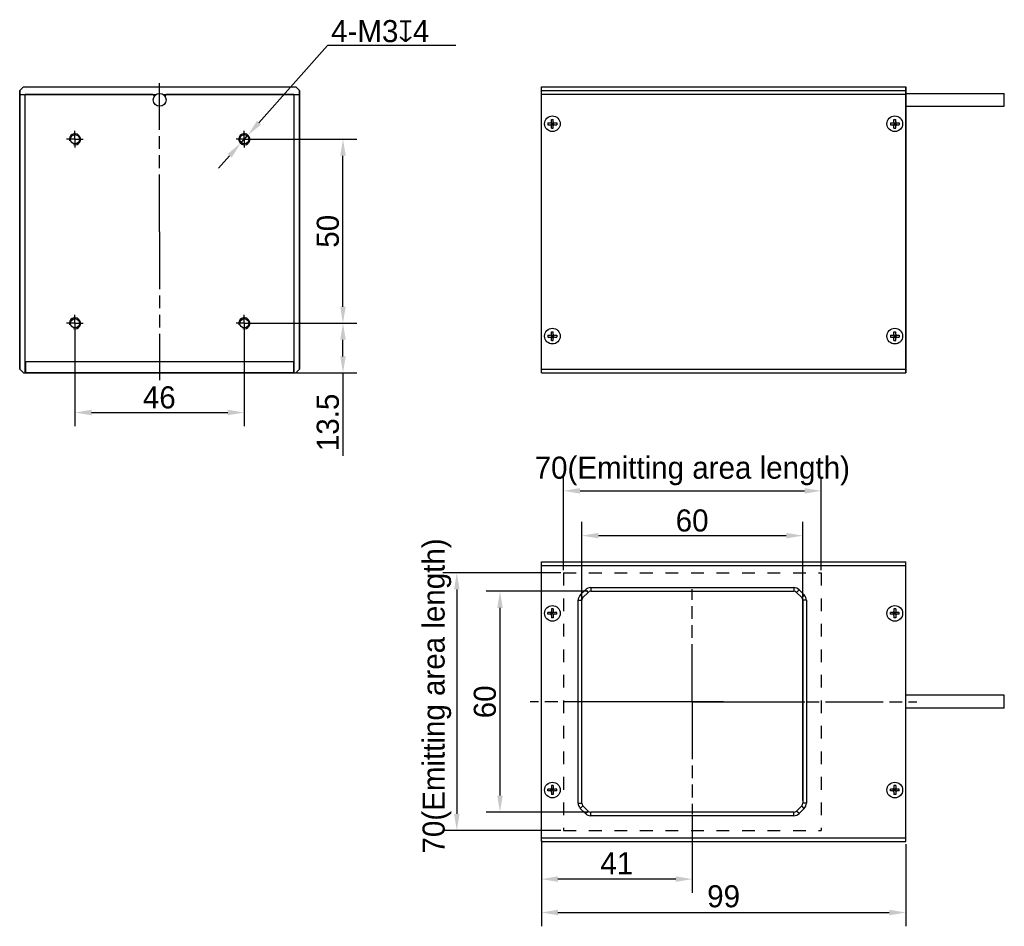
# Model space of a CAD drawing. Header units: millimetres. Extents: x 79 to 400, y 92 to 257.
# Tile 1 of 2: x 79 to 258, y 93 to 257. Entities that reach past the tile are written whole.
import ezdxf

# ---------------------------------------------------------------- set-up
doc = ezdxf.new("R2010")
doc.units = ezdxf.units.MM
doc.header["$LTSCALE"] = 23.1
doc.header["$PDMODE"] = 3
doc.header["$PDSIZE"] = 8
for name, pattern in [('CENTER', [0.6, 0.375, -0.075, 0.075, -0.075]), ('DASHED', [0.2, 0.1, -0.1]), ('PHANTOM', [0.8, 0.45, -0.05, 0.1, -0.05, 0.1, -0.05])]:
    doc.linetypes.add(name, pattern=pattern)
doc.layers.get('0').update_dxf_attribs({"linetype": 'CONTINUOUS'})
doc.layers.get('Defpoints').update_dxf_attribs({"linetype": 'CONTINUOUS'})
for name, color, linetype in [('00_COMPONENTS', 7, 'CONTINUOUS'), ('07_ALL_HOLES', 7, 'CONTINUOUS'), ('09_ALL_ROUNDS', 7, 'CONTINUOUS'), ('10_ALL_CHAMFER', 7, 'CONTINUOUS'), ('20_ALL_FEATURES', 7, 'CONTINUOUS'), ('51__DRAFT_DIMS', 7, 'CONTINUOUS'), ('DEFAULT_1', 7, 'CENTER')]:
    doc.layers.add(name, color=color, linetype=linetype)
doc.styles.get("Standard").update_dxf_attribs({"font": 'simfang.ttf'})
doc.dimstyles.new('DIMSTYLE_1', dxfattribs={"dimtxt": 3, "dimasz": 3, "dimexe": 2.5, "dimexo": 0.5, "dimgap": 0.75, "dimtad": 1, "dimlfac": 1.5, "dimdsep": 46, "dimtxsty": 'STANDARD', "dimblk": '_FILLED', "dimblk1": '_FILLED', "dimblk2": '_FILLED', "dimcen": 0.09, "dimclrt": 3, "dimazin": 2, "dimtp": 0.3, "dimtm": 0.3, "dimtfac": 1, "dimtofl": 0, "dimtmove": 0, "dimatfit": 3, "dimldrblk": '_FILLED', "dimfxl": 1, "dimtolj": 1, "dimarcsym": 0})
doc.dimstyles.new('DIMSTYLE_2', dxfattribs={"dimtxt": 3, "dimasz": 3, "dimexe": 2.5, "dimexo": 0.5, "dimgap": 0.75, "dimtad": 1, "dimlfac": 1.5, "dimdsep": 46, "dimtxsty": 'STANDARD', "dimblk": '_FILLED', "dimblk1": '_FILLED', "dimblk2": '_FILLED', "dimcen": 0.09, "dimclrt": 3, "dimazin": 2, "dimtp": 0.2, "dimtm": 0.2, "dimtfac": 1, "dimtofl": 0, "dimtmove": 0, "dimatfit": 3, "dimldrblk": '_FILLED', "dimfxl": 1, "dimtolj": 1, "dimarcsym": 0})
doc.dimstyles.new('DIMSTYLE_3', dxfattribs={"dimtxt": 3, "dimasz": 3, "dimexe": 2.5, "dimexo": 0.5, "dimtad": 1, "dimlfac": 1.5, "dimdsep": 46, "dimtxsty": 'STANDARD', "dimblk": '_FILLED', "dimblk1": '_FILLED', "dimblk2": '_FILLED', "dimcen": 0.09, "dimclrt": 3, "dimazin": 2, "dimtp": 0.1, "dimtm": 0.1, "dimtfac": 1, "dimtmove": 0, "dimatfit": 2, "dimldrblk": '_FILLED', "dimfxl": 1, "dimtolj": 1, "dimarcsym": 0})

# ---------------------------------------------------------------- blocks, each defined once
blk = doc.blocks.new('_FILLED')
at = {"color": 0, "linetype": 'ByBlock'}
blk.add_solid([(0, 0), (-1, 0.167), (-1, -0.167)], dxfattribs=at)
blk = doc.blocks.new('*D1')
at = {"layer": '51__DRAFT_DIMS', "color": 0, "lineweight": -2}
for p, q in [((120.64, 235.34), (140.51, 235.34)), ((138.01, 205.01), (138.01, 232.34)), ((120.64, 202.01), (140.51, 202.01))]:
    blk.add_line(p, q, dxfattribs=at)
at = {"layer": 'Defpoints', "color": 0}
for p in [(120.14, 235.34), (138.01, 235.34), (120.14, 202.01)]:
    blk.add_point(p, dxfattribs=at)
at = {"layer": '51__DRAFT_DIMS', "color": 0, "linetype": 'ByBlock', "lineweight": -2, "xscale": 3, "yscale": 3, "zscale": 3}
for p, rotation in [((138.01, 235.34), 90), ((138.01, 202.01), 270)]:
    blk.add_blockref('_FILLED', p, dxfattribs=dict(at, rotation=rotation))
at = {"layer": '51__DRAFT_DIMS', "color": 3, "insert": (133.26, 218.67), "char_height": 3, "attachment_point": 2, "rotation": 90, "line_spacing_factor": 0.9}
blk.add_mtext('\\A1;\\A1;{\\fFZLanTingHei-R-GBK|b0|i0|c134|p2;\\H1.333333x;\\C0;50}', dxfattribs=at)
blk = doc.blocks.new('*D2')
at = {"layer": '51__DRAFT_DIMS', "color": 0, "lineweight": -2}
for p, q in [((89.48, 201.51), (89.48, 183.34)), ((120.14, 201.51), (120.14, 183.34)), ((92.48, 185.84), (117.14, 185.84))]:
    blk.add_line(p, q, dxfattribs=at)
at = {"layer": 'Defpoints', "color": 0}
for p in [(89.48, 202.01), (120.14, 202.01), (120.14, 185.84)]:
    blk.add_point(p, dxfattribs=at)
at = {"layer": '51__DRAFT_DIMS', "color": 0, "linetype": 'ByBlock', "lineweight": -2, "xscale": 3, "yscale": 3, "zscale": 3, "rotation": 180}
blk.add_blockref('_FILLED', (89.48, 185.84), dxfattribs=at)
at = {"layer": '51__DRAFT_DIMS', "color": 0, "linetype": 'ByBlock', "lineweight": -2, "xscale": 3, "yscale": 3, "zscale": 3}
blk.add_blockref('_FILLED', (120.14, 185.84), dxfattribs=at)
at = {"layer": '51__DRAFT_DIMS', "color": 3, "insert": (104.75, 190.59), "char_height": 3, "attachment_point": 2, "line_spacing_factor": 0.9}
blk.add_mtext('\\A1;\\A1;{\\fFZLanTingHei-R-GBK|b0|i0|c134|p2;\\H1.333333x;\\C0;46}', dxfattribs=at)
blk = doc.blocks.new('*D3')
at = {"layer": '51__DRAFT_DIMS', "color": 0, "lineweight": -2}
for p, q in [((120.64, 202.01), (140.51, 202.01)), ((138.01, 196.01), (138.01, 199.01)), ((129.61, 193.01), (140.51, 193.01)), ((138.01, 193.01), (138.01, 177.98))]:
    blk.add_line(p, q, dxfattribs=at)
at = {"layer": 'Defpoints', "color": 0}
for p in [(120.14, 202.01), (138.01, 202.01), (129.11, 193.01)]:
    blk.add_point(p, dxfattribs=at)
at = {"layer": '51__DRAFT_DIMS', "color": 0, "linetype": 'ByBlock', "lineweight": -2, "xscale": 3, "yscale": 3, "zscale": 3}
for p, rotation in [((138.01, 202.01), 90.00000005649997), ((138.01, 193.01), 270.0000000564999)]:
    blk.add_blockref('_FILLED', p, dxfattribs=dict(at, rotation=rotation))
at = {"layer": '51__DRAFT_DIMS', "color": 3, "insert": (133.26, 189.26), "char_height": 3, "attachment_point": 3, "rotation": 90, "line_spacing_factor": 0.9}
blk.add_mtext('\\A1;\\A1;{\\fFZLanTingHei-R-GBK|b0|i0|c134|p2;\\H1.333333x;\\C0;13.5}', dxfattribs=at)
blk = doc.blocks.new('*D4')
at = {"layer": '51__DRAFT_DIMS', "color": 0, "lineweight": -2}
for p, q in [((122.8, 238.33), (135.23, 252.3)), ((158.45, 252.3), (135.23, 252.3)), ((119.48, 234.6), (120.81, 236.09)), ((117.48, 232.35), (115.49, 230.11))]:
    blk.add_line(p, q, dxfattribs=at)
at = {"layer": 'Defpoints', "color": 0}
for p in [(120.81, 236.09), (119.48, 234.6)]:
    blk.add_point(p, dxfattribs=at)
at = {"layer": '51__DRAFT_DIMS', "color": 0, "linetype": 'ByBlock', "lineweight": -2, "xscale": 3, "yscale": 3, "zscale": 3}
for p, rotation in [((120.81, 236.09), 228.3460458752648), ((119.48, 234.6), 48.34604587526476)]:
    blk.add_blockref('_FILLED', p, dxfattribs=dict(at, rotation=rotation))
at = {"layer": '51__DRAFT_DIMS', "color": 3, "insert": (135.86, 256.93), "char_height": 3, "attachment_point": 1, "line_spacing_factor": 0.9}
blk.add_mtext('\\A1;{\\fFZLanTingHei-R-GBK|b0|i0|c134|p2;\\H1.333333x;\\C0;4-M\\A1;3\\fgdt|b0|i0|c0|p0;x\\fFZLanTingHei-R-GBK|b0|i0|c134|p2;4}', dxfattribs=at)
blk = doc.blocks.new('*D11')
at = {"layer": '51__DRAFT_DIMS', "color": 0, "lineweight": -2}
for p, q in [((181.26, 115.57), (181.26, 166.04)), ((221.26, 115.57), (221.26, 166.04)), ((184.26, 163.54), (218.26, 163.54))]:
    blk.add_line(p, q, dxfattribs=at)
at = {"layer": 'Defpoints', "color": 0}
for p in [(221.26, 163.54), (181.26, 115.07), (221.26, 115.07)]:
    blk.add_point(p, dxfattribs=at)
at = {"layer": '51__DRAFT_DIMS', "color": 0, "linetype": 'ByBlock', "lineweight": -2, "xscale": 3, "yscale": 3, "zscale": 3, "rotation": 180}
blk.add_blockref('_FILLED', (181.26, 163.54), dxfattribs=at)
at = {"layer": '51__DRAFT_DIMS', "color": 0, "linetype": 'ByBlock', "lineweight": -2, "xscale": 3, "yscale": 3, "zscale": 3}
blk.add_blockref('_FILLED', (221.26, 163.54), dxfattribs=at)
at = {"layer": '51__DRAFT_DIMS', "color": 3, "insert": (201.23, 168.29), "char_height": 3, "attachment_point": 2, "line_spacing_factor": 0.9}
blk.add_mtext('\\A1;\\A1;{\\fFZLanTingHei-R-GBK|b0|i0|c134|p2;\\H1.333333x;\\C0;60}', dxfattribs=at)
blk = doc.blocks.new('*D12')
at = {"layer": '51__DRAFT_DIMS', "color": 0, "lineweight": -2}
for p, q in [((182.37, 153.46), (163.94, 153.46)), ((166.44, 150.46), (166.44, 116.46)), ((182.37, 113.46), (163.94, 113.46))]:
    blk.add_line(p, q, dxfattribs=at)
at = {"layer": 'Defpoints', "color": 0}
for p in [(182.87, 153.46), (166.44, 113.46), (182.87, 113.46)]:
    blk.add_point(p, dxfattribs=at)
at = {"layer": '51__DRAFT_DIMS', "color": 0, "linetype": 'ByBlock', "lineweight": -2, "xscale": 3, "yscale": 3, "zscale": 3}
for p, rotation in [((166.44, 153.46), 90), ((166.44, 113.46), 270)]:
    blk.add_blockref('_FILLED', p, dxfattribs=dict(at, rotation=rotation))
at = {"layer": '51__DRAFT_DIMS', "color": 3, "insert": (161.69, 133.43), "char_height": 3, "attachment_point": 2, "rotation": 90, "line_spacing_factor": 0.9}
blk.add_mtext('\\A1;\\A1;{\\fFZLanTingHei-R-GBK|b0|i0|c134|p2;\\H1.333333x;\\C0;60}', dxfattribs=at)
blk = doc.blocks.new('CENTERLINE_BL6', base_point=(89.48, 196.26))
at = {"layer": 'DEFAULT_1', "color": 1, "linetype": 'PHANTOM'}
for q in [(87.98, 196.26), (89.48, 197.76), (90.98, 196.26), (89.48, 194.76)]:
    blk.add_line((89.48, 196.26), q, dxfattribs=at)
blk = doc.blocks.new('CENTERLINE_BL7', base_point=(120.14, 196.26))
at = {"layer": 'DEFAULT_1', "color": 1, "linetype": 'PHANTOM'}
for q in [(118.64, 196.26), (120.14, 197.76), (121.64, 196.26), (120.14, 194.76)]:
    blk.add_line((120.14, 196.26), q, dxfattribs=at)
blk = doc.blocks.new('CENTERLINE_BL8', base_point=(89.48, 162.93))
at = {"layer": 'DEFAULT_1', "color": 1, "linetype": 'PHANTOM'}
for q in [(89.48, 164.43), (87.98, 162.93), (90.98, 162.93), (89.48, 161.43)]:
    blk.add_line((89.48, 162.93), q, dxfattribs=at)
blk = doc.blocks.new('CENTERLINE_BL9', base_point=(120.14, 162.93))
at = {"layer": 'DEFAULT_1', "color": 1, "linetype": 'PHANTOM'}
for q in [(120.14, 164.43), (118.64, 162.93), (121.64, 162.93), (120.14, 161.43)]:
    blk.add_line((120.14, 162.93), q, dxfattribs=at)
blk = doc.blocks.new('CENTERLINEL_BL10', base_point=(104.81, 179.5))
at = {"layer": 'DEFAULT_1', "color": 1, "linetype": 'PHANTOM'}
for q in [(104.81, 206.4), (104.81, 152.6)]:
    blk.add_line((104.81, 179.5), q, dxfattribs=at)
blk = doc.blocks.new('CENTERLINEL_BL11', base_point=(201.26, 106.57))
at = {"layer": 'DEFAULT_1', "color": 1, "linetype": 'PHANTOM'}
for q in [(201.26, 126.96), (201.26, 86.18)]:
    blk.add_line((201.26, 106.57), q, dxfattribs=at)
blk = doc.blocks.new('CENTERLINEL_BL12', base_point=(201.26, 106.57))
at = {"layer": 'DEFAULT_1', "color": 1, "linetype": 'PHANTOM'}
for q in [(180.87, 106.57), (221.65, 106.57)]:
    blk.add_line((201.26, 106.57), q, dxfattribs=at)
blk = doc.blocks.new('CENTERLINEL_BL13', base_point=(206.93, 106.57))
at = {"layer": 'DEFAULT_1', "color": 1, "linetype": 'PHANTOM'}
for q in [(171.93, 106.57), (241.93, 106.57)]:
    blk.add_line((206.93, 106.57), q, dxfattribs=at)
blk = doc.blocks.new('*D34')
at = {"layer": '51__DRAFT_DIMS', "color": 0, "lineweight": -2}
for p, q in [((177.93, 157.29), (177.93, 174.15)), ((224.59, 157.29), (224.59, 174.15)), ((180.93, 171.65), (221.59, 171.65))]:
    blk.add_line(p, q, dxfattribs=at)
at = {"layer": 'Defpoints', "color": 0}
for p in [(224.59, 171.65), (177.93, 156.79), (224.59, 156.79)]:
    blk.add_point(p, dxfattribs=at)
at = {"layer": '51__DRAFT_DIMS', "color": 0, "linetype": 'ByBlock', "lineweight": -2, "xscale": 3, "yscale": 3, "zscale": 3, "rotation": 180}
blk.add_blockref('_FILLED', (177.93, 171.65), dxfattribs=at)
at = {"layer": '51__DRAFT_DIMS', "color": 0, "linetype": 'ByBlock', "lineweight": -2, "xscale": 3, "yscale": 3, "zscale": 3}
blk.add_blockref('_FILLED', (224.59, 171.65), dxfattribs=at)
at = {"layer": '51__DRAFT_DIMS', "color": 3, "insert": (201.26, 175.25), "char_height": 3, "attachment_point": 5}
blk.add_mtext('\\A1;\\A1;{\\fFZLanTingHei-R-GBK|b0|i0|c134|p2;\\H1.333333x;\\C0;70(\\f方正兰亭黑_GBK|b0|i0|c134|p0;\\C256;Emitting area length\\fFZLanTingHei-R-GBK|b0|i0|c134|p2;\\C0;)}', dxfattribs=at)
blk = doc.blocks.new('*D33')
at = {"layer": '51__DRAFT_DIMS', "color": 0, "lineweight": -2}
for p, q in [((177.43, 156.79), (156.12, 156.79)), ((158.62, 153.79), (158.62, 113.13)), ((177.43, 110.13), (156.12, 110.13))]:
    blk.add_line(p, q, dxfattribs=at)
at = {"layer": 'Defpoints', "color": 0}
for p in [(177.93, 156.79), (158.62, 110.13), (177.93, 110.13)]:
    blk.add_point(p, dxfattribs=at)
at = {"layer": '51__DRAFT_DIMS', "color": 0, "linetype": 'ByBlock', "lineweight": -2, "xscale": 3, "yscale": 3, "zscale": 3}
for p, rotation in [((158.62, 156.79), 90), ((158.62, 110.13), 270)]:
    blk.add_blockref('_FILLED', p, dxfattribs=dict(at, rotation=rotation))
at = {"layer": '51__DRAFT_DIMS', "color": 3, "insert": (155.02, 134.5), "char_height": 3, "attachment_point": 5, "rotation": 90}
blk.add_mtext('\\A1;\\A1;{\\fFZLanTingHei-R-GBK|b0|i0|c134|p2;\\H1.333333x;\\C0;70(\\f方正兰亭黑_GBK|b0|i0|c134|p0;\\C256;Emitting area length\\fFZLanTingHei-R-GBK|b0|i0|c134|p2;\\C0;)}', dxfattribs=at)
blk = doc.blocks.new('*D35')
at = {"layer": '51__DRAFT_DIMS', "color": 0, "lineweight": -2}
for p, q in [((201.26, 112.96), (201.26, 98.82)), ((173.93, 108.29), (173.93, 98.82)), ((198.26, 101.32), (176.93, 101.32))]:
    blk.add_line(p, q, dxfattribs=at)
at = {"layer": 'Defpoints', "color": 0}
for p in [(201.26, 113.46), (173.93, 108.79), (173.93, 101.32)]:
    blk.add_point(p, dxfattribs=at)
at = {"layer": '51__DRAFT_DIMS', "color": 0, "linetype": 'ByBlock', "lineweight": -2, "xscale": 3, "yscale": 3, "zscale": 3, "rotation": 180}
blk.add_blockref('_FILLED', (173.93, 101.32), dxfattribs=at)
at = {"layer": '51__DRAFT_DIMS', "color": 0, "linetype": 'ByBlock', "lineweight": -2, "xscale": 3, "yscale": 3, "zscale": 3}
blk.add_blockref('_FILLED', (201.26, 101.32), dxfattribs=at)
at = {"layer": '51__DRAFT_DIMS', "color": 3, "insert": (187.59, 104.2), "char_height": 3, "attachment_point": 5}
blk.add_mtext('\\A1;\\A1;{\\fFZLanTingHei-R-GBK|b0|i0|c134|p2;\\H1.333333x;\\C0;41}', dxfattribs=at)
blk = doc.blocks.new('*D36')
at = {"layer": '51__DRAFT_DIMS', "color": 0, "lineweight": -2}
for p, q in [((173.93, 107.79), (173.93, 92.77)), ((239.93, 107.63), (239.93, 92.77)), ((176.93, 95.27), (236.93, 95.27))]:
    blk.add_line(p, q, dxfattribs=at)
at = {"layer": 'Defpoints', "color": 0}
for p in [(173.93, 108.29), (239.93, 108.13), (239.93, 95.27)]:
    blk.add_point(p, dxfattribs=at)
at = {"layer": '51__DRAFT_DIMS', "color": 0, "linetype": 'ByBlock', "lineweight": -2, "xscale": 3, "yscale": 3, "zscale": 3, "rotation": 180}
blk.add_blockref('_FILLED', (173.93, 95.27), dxfattribs=at)
at = {"layer": '51__DRAFT_DIMS', "color": 0, "linetype": 'ByBlock', "lineweight": -2, "xscale": 3, "yscale": 3, "zscale": 3}
blk.add_blockref('_FILLED', (239.93, 95.27), dxfattribs=at)
at = {"layer": '51__DRAFT_DIMS', "color": 3, "insert": (206.93, 98.19), "char_height": 3, "attachment_point": 5}
blk.add_mtext('\\A1;\\A1;{\\fFZLanTingHei-R-GBK|b0|i0|c134|p2;\\H1.333333x;\\C0;99}', dxfattribs=at)

msp = doc.modelspace()

# ---------------------------------------------------------------- linework, layer by layer
at = {"color": 0, "linetype": 'DASHED'}
for p, q in [((177.9263, 156.792456), (177.9263, 110.125789)), ((177.9263, 156.792456), (224.592967, 156.792456)), ((224.592967, 156.792456), (224.592967, 110.125789)), ((177.9263, 110.125789), (224.592967, 110.125789))]:
    msp.add_line(p, q, dxfattribs=at)
at = {"color": 0}
for centre in [(89.476075, 235.343175), (120.142742, 235.343175), (89.476075, 202.009842), (120.142742, 202.009842)]:
    msp.add_arc(centre, 1, 255, 195, dxfattribs=at)
at = {"layer": '00_COMPONENTS', "color": 0}
for p, q in [((80.142742, 244.809842), (79.476075, 244.143175)), ((80.142742, 244.809842), (129.476075, 244.809842)), ((130.142742, 244.143175), (129.476075, 244.809842)), ((173.9263, 193.009842), (173.9263, 244.809842)), ((173.9263, 244.809842), (239.9263, 244.809842)), ((239.9263, 193.009842), (239.9263, 244.809842)), ((79.476075, 193.676509), (79.476075, 244.143175)), ((103.476075, 243.476509), (104.208484, 243.476509)), ((103.642742, 243.431657), (103.642742, 243.476509)), ((103.809409, 243.143175), (103.809409, 243.077434)), ((105.410334, 243.476509), (106.142742, 243.476509)), ((105.809409, 243.143175), (105.809409, 243.077434)), ((105.976075, 243.431657), (105.976075, 243.476509)), ((130.142742, 244.143175), (130.142742, 193.676509)), ((173.9263, 244.143175), (239.9263, 244.143175)), ((239.9263, 243.643175), (257.752651, 243.643175)), ((257.752651, 241.309842), (257.752651, 243.643175)), ((239.9263, 241.309842), (257.752651, 241.309842)), ((175.759633, 238.509842), (175.759633, 238.943175)), ((175.759633, 238.943175), (176.092967, 238.943175)), ((176.092967, 238.509842), (176.092967, 238.943175)), ((237.759633, 238.943175), (238.092967, 238.943175)), ((237.759633, 238.509842), (237.759633, 238.943175)), ((238.092967, 238.509842), (238.092967, 238.943175)), ((175.1263, 238.309842), (175.1263, 237.976508)), ((175.1263, 238.309842), (175.559633, 238.309842)), ((175.1263, 237.976508), (175.559633, 237.976508)), ((175.701055, 237.91793), (176.151545, 238.36842)), ((176.151545, 237.91793), (175.701055, 238.36842)), ((175.759633, 238.309842), (175.759633, 237.976508)), ((175.759633, 238.309842), (176.092967, 238.309842)), ((175.759633, 238.143175), (176.092967, 238.143175)), ((175.759633, 237.976508), (176.092967, 237.976508)), ((175.759633, 237.343175), (175.759633, 237.776508)), ((175.759633, 237.343175), (176.092967, 237.343175)), ((175.9263, 237.976508), (175.9263, 238.309842)), ((176.092967, 238.309842), (176.092967, 237.976508)), ((176.092967, 237.343175), (176.092967, 237.776508)), ((176.292967, 238.309842), (176.7263, 238.309842)), ((176.292967, 237.976508), (176.7263, 237.976508)), ((176.7263, 238.309842), (176.7263, 237.976508)), ((237.1263, 238.309842), (237.559633, 238.309842)), ((237.1263, 238.309842), (237.1263, 237.976508)), ((237.1263, 237.976508), (237.559633, 237.976508)), ((237.701055, 237.91793), (238.151545, 238.36842)), ((237.701055, 238.36842), (238.151545, 237.91793)), ((237.759633, 238.309842), (238.092967, 238.309842)), ((237.759633, 238.309842), (237.759633, 237.976508)), ((237.759633, 238.143175), (238.092967, 238.143175)), ((237.759633, 237.976508), (238.092967, 237.976508)), ((237.759633, 237.343175), (237.759633, 237.776508)), ((237.759633, 237.343175), (238.092967, 237.343175)), ((237.9263, 237.976508), (237.9263, 238.309842)), ((238.092967, 238.309842), (238.092967, 237.976508)), ((238.092967, 237.343175), (238.092967, 237.776508)), ((238.292967, 238.309842), (238.7263, 238.309842)), ((238.292967, 237.976508), (238.7263, 237.976508)), ((238.7263, 238.309842), (238.7263, 237.976508)), ((175.1263, 199.843175), (175.1263, 199.509842)), ((175.1263, 199.843175), (175.559633, 199.843175)), ((176.151545, 199.451263), (175.701055, 199.901754)), ((175.701055, 199.451263), (176.151545, 199.901754)), ((175.759633, 200.043175), (175.759633, 200.476509)), ((175.759633, 200.476509), (176.092967, 200.476509)), ((175.759633, 199.843175), (175.759633, 199.509842)), ((175.759633, 199.843175), (176.092967, 199.843175)), ((175.759633, 199.676509), (176.092967, 199.676509)), ((175.9263, 199.509842), (175.9263, 199.843175)), ((176.092967, 200.043175), (176.092967, 200.476509)), ((176.092967, 199.843175), (176.092967, 199.509842)), ((176.292967, 199.843175), (176.7263, 199.843175)), ((176.7263, 199.843175), (176.7263, 199.509842)), ((237.1263, 199.843175), (237.559633, 199.843175)), ((237.1263, 199.843175), (237.1263, 199.509842)), ((237.701055, 199.901754), (238.151545, 199.451263)), ((237.701055, 199.451263), (238.151545, 199.901754)), ((237.759633, 200.476509), (238.092967, 200.476509)), ((237.759633, 200.043175), (237.759633, 200.476509)), ((237.759633, 199.843175), (238.092967, 199.843175)), ((237.759633, 199.843175), (237.759633, 199.509842)), ((237.759633, 199.676509), (238.092967, 199.676509)), ((237.9263, 199.509842), (237.9263, 199.843175)), ((238.092967, 200.043175), (238.092967, 200.476509)), ((238.092967, 199.843175), (238.092967, 199.509842)), ((238.292967, 199.843175), (238.7263, 199.843175)), ((238.7263, 199.843175), (238.7263, 199.509842)), ((175.1263, 199.509842), (175.559633, 199.509842)), ((175.759633, 199.509842), (176.092967, 199.509842)), ((175.759633, 198.876509), (175.759633, 199.309842)), ((175.759633, 198.876509), (176.092967, 198.876509)), ((176.092967, 198.876509), (176.092967, 199.309842)), ((176.292967, 199.509842), (176.7263, 199.509842)), ((237.1263, 199.509842), (237.559633, 199.509842)), ((237.759633, 199.509842), (238.092967, 199.509842)), ((237.759633, 198.876509), (237.759633, 199.309842)), ((237.759633, 198.876509), (238.092967, 198.876509)), ((238.092967, 198.876509), (238.092967, 199.309842)), ((238.292967, 199.509842), (238.7263, 199.509842)), ((80.476075, 193.009842), (80.476075, 195.009842)), ((80.509409, 195.009842), (80.476075, 195.009842)), ((80.476075, 194.440806), (80.509409, 194.440806)), ((80.509409, 195.009842), (80.509409, 193.009842)), ((129.142742, 195.009842), (129.109409, 195.009842)), ((129.109409, 193.009842), (129.109409, 195.009842)), ((129.109409, 194.440806), (129.142742, 194.440806)), ((129.142742, 195.009842), (129.142742, 193.009842)), ((79.476075, 193.676509), (80.142742, 193.009842)), ((80.142742, 193.009842), (129.476075, 193.009842)), ((80.476075, 193.256982), (80.509409, 193.256982)), ((129.142742, 193.256983), (129.109409, 193.256983)), ((129.476075, 193.009842), (130.142742, 193.676509)), ((173.9263, 193.676509), (239.9263, 193.676509)), ((173.9263, 193.009842), (239.9263, 193.009842)), ((173.9263, 108.125789), (173.9263, 158.792456)), ((173.9263, 158.792456), (239.9263, 158.792456)), ((239.9263, 108.125789), (239.9263, 158.792456)), ((173.9263, 158.125789), (239.9263, 158.125789)), ((180.983491, 152.792456), (181.9263, 153.735265)), ((181.9263, 153.735265), (182.397705, 153.26386)), ((182.869109, 154.125789), (182.869109, 153.459122)), ((182.869109, 154.125789), (219.650158, 154.125789)), ((182.869109, 153.459122), (219.650158, 153.459122)), ((219.650158, 154.125789), (219.650158, 153.459122)), ((220.592967, 153.735265), (220.121562, 153.26386)), ((220.592967, 153.735265), (221.535776, 152.792456)), ((180.592967, 115.068598), (180.592967, 151.849647)), ((180.592967, 151.849647), (181.259633, 151.849647)), ((180.983491, 152.792456), (181.454896, 152.321051)), ((181.259633, 115.068598), (181.259633, 151.849647)), ((181.454896, 152.321051), (182.397705, 153.26386)), ((220.121562, 153.26386), (221.064371, 152.321051)), ((221.535776, 152.792456), (221.064371, 152.321051)), ((221.259633, 151.849647), (221.259633, 115.068598)), ((221.9263, 151.849647), (221.259633, 151.849647)), ((221.9263, 151.849647), (221.9263, 115.068598)), ((175.759633, 150.259122), (175.759633, 149.825789)), ((176.092967, 150.259122), (175.759633, 150.259122)), ((176.092967, 150.259122), (176.092967, 149.825789)), ((238.092967, 150.259122), (237.759633, 150.259122)), ((237.759633, 150.259122), (237.759633, 149.825789)), ((238.092967, 150.259122), (238.092967, 149.825789)), ((175.1263, 149.292456), (175.1263, 149.625789)), ((175.559633, 149.625789), (175.1263, 149.625789)), ((175.559633, 149.292456), (175.1263, 149.292456)), ((175.701055, 149.233877), (176.151545, 149.684368)), ((175.701055, 149.684368), (176.151545, 149.233877)), ((175.759633, 149.292456), (175.759633, 149.625789)), ((176.092967, 149.625789), (175.759633, 149.625789)), ((176.092967, 149.459122), (175.759633, 149.459122)), ((176.092967, 149.292456), (175.759633, 149.292456)), ((175.759633, 149.092456), (175.759633, 148.659122)), ((176.092967, 148.659122), (175.759633, 148.659122)), ((175.9263, 149.625789), (175.9263, 149.292456)), ((176.092967, 149.292456), (176.092967, 149.625789)), ((176.092967, 149.092456), (176.092967, 148.659122)), ((176.7263, 149.625789), (176.292967, 149.625789)), ((176.7263, 149.292456), (176.292967, 149.292456)), ((176.7263, 149.292456), (176.7263, 149.625789)), ((237.559633, 149.625789), (237.1263, 149.625789)), ((237.1263, 149.292456), (237.1263, 149.625789)), ((237.559633, 149.292456), (237.1263, 149.292456)), ((237.701055, 149.233877), (238.151545, 149.684368)), ((237.701055, 149.684368), (238.151545, 149.233877)), ((238.092967, 149.625789), (237.759633, 149.625789)), ((237.759633, 149.292456), (237.759633, 149.625789)), ((238.092967, 149.459122), (237.759633, 149.459122)), ((238.092967, 149.292456), (237.759633, 149.292456)), ((237.759633, 149.092456), (237.759633, 148.659122)), ((238.092967, 148.659122), (237.759633, 148.659122)), ((237.9263, 149.625789), (237.9263, 149.292456)), ((238.092967, 149.292456), (238.092967, 149.625789)), ((238.092967, 149.092456), (238.092967, 148.659122)), ((238.7263, 149.625789), (238.292967, 149.625789)), ((238.7263, 149.292456), (238.292967, 149.292456)), ((238.7263, 149.292456), (238.7263, 149.625789)), ((257.752651, 134.625789), (239.9263, 134.625789)), ((257.752651, 132.292456), (257.752651, 134.625789)), ((257.752651, 132.292456), (239.9263, 132.292456)), ((175.701055, 117.684368), (176.151545, 117.233877)), ((175.701055, 117.233877), (176.151545, 117.684368)), ((175.759633, 118.259122), (175.759633, 117.825789)), ((176.092967, 118.259122), (175.759633, 118.259122)), ((176.092967, 118.259122), (176.092967, 117.825789)), ((237.701055, 117.684368), (238.151545, 117.233877)), ((237.701055, 117.233877), (238.151545, 117.684368)), ((238.092967, 118.259122), (237.759633, 118.259122)), ((237.759633, 118.259122), (237.759633, 117.825789)), ((238.092967, 118.259122), (238.092967, 117.825789)), ((175.1263, 117.292456), (175.1263, 117.625789)), ((175.559633, 117.625789), (175.1263, 117.625789)), ((175.559633, 117.292456), (175.1263, 117.292456)), ((175.759633, 117.292456), (175.759633, 117.625789)), ((176.092967, 117.625789), (175.759633, 117.625789)), ((176.092967, 117.459122), (175.759633, 117.459122)), ((176.092967, 117.292456), (175.759633, 117.292456)), ((175.759633, 117.092456), (175.759633, 116.659122)), ((176.092967, 116.659122), (175.759633, 116.659122)), ((175.9263, 117.625789), (175.9263, 117.292456)), ((176.092967, 117.292456), (176.092967, 117.625789)), ((176.092967, 117.092456), (176.092967, 116.659122)), ((176.7263, 117.625789), (176.292967, 117.625789)), ((176.7263, 117.292456), (176.292967, 117.292456)), ((176.7263, 117.292456), (176.7263, 117.625789)), ((237.559633, 117.625789), (237.1263, 117.625789)), ((237.1263, 117.292456), (237.1263, 117.625789)), ((237.559633, 117.292456), (237.1263, 117.292456)), ((238.092967, 117.625789), (237.759633, 117.625789)), ((237.759633, 117.292456), (237.759633, 117.625789)), ((238.092967, 117.459122), (237.759633, 117.459122)), ((238.092967, 117.292456), (237.759633, 117.292456)), ((237.759633, 117.092456), (237.759633, 116.659122)), ((238.092967, 116.659122), (237.759633, 116.659122)), ((237.9263, 117.625789), (237.9263, 117.292456)), ((238.092967, 117.292456), (238.092967, 117.625789)), ((238.092967, 117.092456), (238.092967, 116.659122)), ((238.7263, 117.625789), (238.292967, 117.625789)), ((238.7263, 117.292456), (238.292967, 117.292456)), ((238.7263, 117.292456), (238.7263, 117.625789)), ((180.592967, 115.068598), (181.259633, 115.068598)), ((180.983491, 114.125789), (181.454896, 114.597194)), ((181.9263, 113.18298), (180.983491, 114.125789)), ((182.397705, 113.654385), (181.454896, 114.597194)), ((221.064371, 114.597194), (220.121562, 113.654385)), ((221.535776, 114.125789), (220.592967, 113.18298)), ((221.535776, 114.125789), (221.064371, 114.597194)), ((221.9263, 115.068598), (221.259633, 115.068598)), ((181.9263, 113.18298), (182.397705, 113.654385)), ((182.869109, 112.792456), (182.869109, 113.459122)), ((219.650158, 113.459122), (182.869109, 113.459122)), ((219.650158, 112.792456), (182.869109, 112.792456)), ((219.650158, 112.792456), (219.650158, 113.459122)), ((220.592967, 113.18298), (220.121562, 113.654385)), ((173.9263, 108.792456), (239.9263, 108.792456)), ((173.9263, 108.125789), (239.9263, 108.125789))]:
    msp.add_line(p, q, dxfattribs=at)
for centre, radius in [((104.809409, 242.476509), 1.166667), ((175.9263, 238.143175), 1.418333), ((237.9263, 238.143175), 1.418333), ((89.476075, 235.343175), 0.833333), ((120.142742, 235.343175), 0.833333), ((89.476075, 202.009842), 0.833333), ((120.142742, 202.009842), 0.833333), ((175.9263, 199.676509), 1.418333), ((237.9263, 199.676509), 1.418333), ((175.9263, 149.459122), 1.418333), ((237.9263, 149.459122), 1.418333), ((175.9263, 117.459122), 1.418333), ((237.9263, 117.459122), 1.418333)]:
    msp.add_circle(centre, radius, dxfattribs=at)
for centre, radius, start, end in [((103.476075, 243.143175), 0.333333, 0, 90.00000227), ((106.142742, 243.143175), 0.333333, 89.99999773, 180), ((175.559633, 238.509842), 0.2, 270, 0), ((175.559633, 237.776508), 0.2, 0, 90), ((176.292967, 238.509842), 0.2, 180, 270), ((176.292967, 237.776508), 0.2, 90, 180), ((237.559633, 238.509842), 0.2, 270, 0), ((237.559633, 237.776508), 0.2, 0, 90), ((238.292967, 238.509842), 0.2, 180, 270), ((238.292967, 237.776508), 0.2, 90, 180), ((175.559633, 200.043175), 0.2, 270, 0), ((176.292967, 200.043175), 0.2, 180, 270), ((237.559633, 200.043175), 0.2, 270, 0), ((238.292967, 200.043175), 0.2, 180, 270), ((175.559633, 199.309842), 0.2, 0, 90), ((176.292967, 199.309842), 0.2, 90, 180), ((237.559633, 199.309842), 0.2, 0, 90), ((238.292967, 199.309842), 0.2, 90, 180), ((182.869109, 152.792456), 1.333333, 90, 135), ((182.869109, 152.792456), 0.666667, 90, 135), ((219.650158, 152.792456), 1.333333, 45, 90), ((219.650158, 152.792456), 0.666667, 45, 90), ((181.9263, 151.849647), 1.333333, 135, 180), ((181.9263, 151.849647), 0.666667, 135, 180), ((220.592967, 151.849647), 0.666667, 0, 45), ((220.592967, 151.849647), 1.333333, 0, 45), ((175.559633, 149.825789), 0.2, 270, 0), ((176.292967, 149.825789), 0.2, 180, 270), ((237.559633, 149.825789), 0.2, 270, 0), ((238.292967, 149.825789), 0.2, 180, 270), ((175.559633, 149.092456), 0.2, 0, 90), ((176.292967, 149.092456), 0.2, 90, 180), ((237.559633, 149.092456), 0.2, 0, 90), ((238.292967, 149.092456), 0.2, 90, 180), ((175.559633, 117.825789), 0.2, 270, 0), ((176.292967, 117.825789), 0.2, 180, 270), ((237.559633, 117.825789), 0.2, 270, 0), ((238.292967, 117.825789), 0.2, 180, 270), ((175.559633, 117.092456), 0.2, 0, 90), ((176.292967, 117.092456), 0.2, 90, 180), ((237.559633, 117.092456), 0.2, 0, 90), ((238.292967, 117.092456), 0.2, 90, 180), ((181.9263, 115.068598), 1.333333, 180, 225), ((181.9263, 115.068598), 0.666667, 180, 225), ((220.592967, 115.068598), 0.666667, 315, 0), ((220.592967, 115.068598), 1.333333, 315, 0), ((182.869109, 114.125789), 1.333333, 225, 270), ((182.869109, 114.125789), 0.666667, 225, 270), ((219.650158, 114.125789), 0.666667, 270, 315), ((219.650158, 114.125789), 1.333333, 270, 315)]:
    msp.add_arc(centre, radius, start, end, dxfattribs=at)
at = {"layer": '07_ALL_HOLES', "color": 0}
for centre in [(89.476075, 235.343175), (120.142742, 235.343175), (89.476075, 202.009842), (120.142742, 202.009842)]:
    msp.add_circle(centre, 0.833333, dxfattribs=at)
at = {"layer": '09_ALL_ROUNDS', "color": 0}
for p, q in [((103.476075, 243.476509), (80.476075, 243.476509)), ((103.809409, 243.143175), (103.809409, 243.077434)), ((105.809409, 243.143175), (105.809409, 243.077434)), ((129.142742, 243.476509), (106.142742, 243.476509))]:
    msp.add_line(p, q, dxfattribs=at)
for centre, start, end in [((103.476075, 243.143175), 0, 90), ((106.142742, 243.143175), 90, 180)]:
    msp.add_arc(centre, 0.333333, start, end, dxfattribs=at)
at = {"layer": '10_ALL_CHAMFER', "color": 0}
for p, q in [((130.142742, 193.676509), (130.142742, 243.476509)), ((80.476075, 194.440806), (80.509409, 194.440806)), ((129.109409, 194.440806), (129.142742, 194.440806)), ((80.476075, 193.256982), (80.509409, 193.256982)), ((80.509409, 193.009842), (80.476075, 193.009842)), ((129.142742, 193.256983), (129.109409, 193.256983)), ((129.109409, 193.009842), (129.476075, 193.009842)), ((129.476075, 193.009842), (130.142742, 193.676509)), ((180.983491, 152.792456), (181.9263, 153.735265)), ((181.9263, 153.735265), (182.397705, 153.26386)), ((182.869109, 154.125789), (182.869109, 153.459122)), ((182.869109, 154.125789), (219.650158, 154.125789)), ((182.869109, 153.459122), (219.650158, 153.459122)), ((219.650158, 154.125789), (219.650158, 153.459122)), ((220.592967, 153.735265), (220.121562, 153.26386)), ((220.592967, 153.735265), (221.535776, 152.792456)), ((180.592967, 115.068598), (180.592967, 151.849647)), ((180.592967, 151.849647), (181.259633, 151.849647)), ((180.983491, 152.792456), (181.454896, 152.321051)), ((181.454896, 152.321051), (182.397705, 153.26386)), ((220.121562, 153.26386), (221.064371, 152.321051)), ((221.535776, 152.792456), (221.064371, 152.321051)), ((221.259633, 151.849647), (221.259633, 115.068598)), ((221.9263, 151.849647), (221.259633, 151.849647)), ((221.9263, 151.849647), (221.9263, 115.068598)), ((180.592967, 115.068598), (181.259633, 115.068598)), ((180.983491, 114.125789), (181.454896, 114.597194)), ((181.9263, 113.18298), (180.983491, 114.125789)), ((182.397705, 113.654385), (181.454896, 114.597194)), ((221.064371, 114.597194), (220.121562, 113.654385)), ((221.535776, 114.125789), (220.592967, 113.18298)), ((221.535776, 114.125789), (221.064371, 114.597194)), ((221.9263, 115.068598), (221.259633, 115.068598)), ((181.9263, 113.18298), (182.397705, 113.654385)), ((182.869109, 112.792456), (182.869109, 113.459122)), ((219.650158, 113.459122), (182.869109, 113.459122)), ((219.650158, 112.792456), (182.869109, 112.792456)), ((219.650158, 112.792456), (219.650158, 113.459122)), ((220.592967, 113.18298), (220.121562, 113.654385))]:
    msp.add_line(p, q, dxfattribs=at)
for centre, radius, start, end in [((182.869109, 152.792456), 1.333333, 90, 135), ((182.869109, 152.792456), 0.666667, 90, 135), ((219.650158, 152.792456), 1.333333, 45, 90), ((219.650158, 152.792456), 0.666667, 45, 90), ((181.9263, 151.849647), 1.333333, 135, 180), ((181.9263, 151.849647), 0.666667, 135, 180), ((220.592967, 151.849647), 0.666667, 0, 45), ((220.592967, 151.849647), 1.333333, 0, 45), ((181.9263, 115.068598), 1.333333, 180, 225), ((181.9263, 115.068598), 0.666667, 180, 225), ((220.592967, 115.068598), 0.666667, 315, 0), ((220.592967, 115.068598), 1.333333, 315, 0), ((182.869109, 114.125789), 1.333333, 225, 270), ((182.869109, 114.125789), 0.666667, 225, 270), ((219.650158, 114.125789), 0.666667, 270, 315), ((219.650158, 114.125789), 1.333333, 270, 315)]:
    msp.add_arc(centre, radius, start, end, dxfattribs=at)
at = {"layer": '20_ALL_FEATURES', "color": 0}
for p, q in [((80.142742, 244.809842), (79.476075, 244.143175)), ((80.142742, 244.809842), (129.476075, 244.809842)), ((130.142742, 244.143175), (129.476075, 244.809842)), ((173.9263, 193.009842), (173.9263, 244.809842)), ((173.9263, 244.809842), (239.9263, 244.809842)), ((239.9263, 244.809842), (239.9263, 193.009842)), ((79.476075, 244.143175), (79.476075, 193.676509)), ((79.476075, 243.476509), (104.208484, 243.476509)), ((80.476075, 193.009842), (80.476075, 243.476509)), ((103.642742, 243.431657), (103.642742, 243.476509)), ((105.410334, 243.476509), (130.142742, 243.476509)), ((105.976075, 243.431657), (105.976075, 243.476509)), ((129.142742, 243.476509), (129.142742, 193.009842)), ((130.142742, 243.476509), (130.142742, 244.143175)), ((173.9263, 244.143175), (239.9263, 244.143175)), ((239.9263, 243.476509), (173.9263, 243.476509)), ((239.9263, 243.643175), (257.752651, 243.643175)), ((257.752651, 241.309842), (257.752651, 243.643175)), ((239.9263, 241.309842), (257.752651, 241.309842)), ((175.759633, 238.509842), (175.759633, 238.943175)), ((175.759633, 238.943175), (176.092967, 238.943175)), ((176.092967, 238.509842), (176.092967, 238.943175)), ((175.1263, 238.309842), (175.1263, 237.976508)), ((175.1263, 238.309842), (175.559633, 238.309842)), ((175.1263, 237.976508), (175.559633, 237.976508)), ((175.701055, 237.91793), (176.151545, 238.36842)), ((176.151545, 237.91793), (175.701055, 238.36842)), ((175.759633, 238.309842), (175.759633, 237.976508)), ((175.759633, 238.309842), (176.092967, 238.309842)), ((175.759633, 238.143175), (176.092967, 238.143175)), ((175.759633, 237.976508), (176.092967, 237.976508)), ((175.759633, 237.343175), (175.759633, 237.776508)), ((175.759633, 237.343175), (176.092967, 237.343175)), ((175.9263, 237.976508), (175.9263, 238.309842)), ((176.092967, 238.309842), (176.092967, 237.976508)), ((176.092967, 237.343175), (176.092967, 237.776508)), ((176.292967, 238.309842), (176.7263, 238.309842)), ((176.292967, 237.976508), (176.7263, 237.976508)), ((176.7263, 238.309842), (176.7263, 237.976508)), ((129.142742, 195.009842), (80.476075, 195.009842)), ((80.509409, 195.009842), (80.509409, 193.009842)), ((129.109409, 193.009842), (129.109409, 195.009842)), ((79.476075, 193.676509), (80.142742, 193.009842)), ((80.142742, 193.009842), (80.476075, 193.009842)), ((129.109409, 193.009842), (80.509409, 193.009842)), ((173.9263, 193.676509), (239.9263, 193.676509)), ((173.9263, 193.009842), (239.9263, 193.009842)), ((173.9263, 108.125789), (173.9263, 158.792456)), ((173.9263, 158.792456), (239.9263, 158.792456)), ((239.9263, 108.125789), (239.9263, 158.792456)), ((173.9263, 158.125789), (239.9263, 158.125789)), ((257.752651, 134.625789), (239.9263, 134.625789)), ((257.752651, 132.292456), (257.752651, 134.625789)), ((257.752651, 132.292456), (239.9263, 132.292456)), ((173.9263, 108.792456), (239.9263, 108.792456)), ((173.9263, 108.125789), (239.9263, 108.125789))]:
    msp.add_line(p, q, dxfattribs=at)
for centre, radius in [((104.809409, 242.476509), 1.166667), ((175.9263, 238.143175), 1.418333), ((237.9263, 238.143175), 1.418333), ((175.9263, 199.676509), 1.418333), ((237.9263, 199.676509), 1.418333), ((175.9263, 149.459122), 1.418333), ((237.9263, 149.459122), 1.418333), ((175.9263, 117.459122), 1.418333), ((237.9263, 117.459122), 1.418333)]:
    msp.add_circle(centre, radius, dxfattribs=at)
for centre, start, end in [((175.559633, 238.509842), 270, 0), ((175.559633, 237.776508), 0, 90), ((176.292967, 238.509842), 180, 270), ((176.292967, 237.776508), 90, 180)]:
    msp.add_arc(centre, 0.2, start, end, dxfattribs=at)
at = {"layer": '51__DRAFT_DIMS', "color": 0}
msp.add_arc((120.142742, 235.343175), 1, 180, 264.93493406, dxfattribs=at)

# ---------------------------------------------------------------- block references
at = {"color": 0}
for name, p in [('CENTERLINEL_BL10', (104.809409, 218.576509)), ('CENTERLINE_BL6', (89.476075, 235.343175)), ('CENTERLINE_BL7', (120.142742, 235.343175)), ('CENTERLINE_BL8', (89.476075, 202.009842)), ('CENTERLINE_BL9', (120.142742, 202.009842)), ('CENTERLINEL_BL11', (201.259633, 133.459122)), ('CENTERLINEL_BL13', (206.9263, 133.459122)), ('CENTERLINEL_BL12', (201.259633, 133.459122))]:
    msp.add_blockref(name, p, dxfattribs=at)

# ---------------------------------------------------------------- dimensions: what is measured, and where the dimension line sits
at = {"layer": '51__DRAFT_DIMS', "color": 0}
dim = msp.add_diameter_dim_2p(p1=(119.478112, 234.596003), p2=(120.807372, 236.090348), text='{\\fFZLanTingHei-R-GBK|b0|i0|c134|p2;\\H1.333333x;\\C0;4-M\\A1;<>\\fgdt|b0|i0|c0|p0;x\\fFZLanTingHei-R-GBK|b0|i0|c134|p2;4}', dimstyle='DIMSTYLE_3', override={"dimtih": 1, "dimtoh": 1, "dimpost": '<>', "dimtxsty": 'STANDARD'}, dxfattribs=at)
dim.commit()
dim.dimension.update_dxf_attribs({"geometry": '*D4', "text_midpoint": (147.153809, 252.30431), "dimtype": 163})
for base, p1, p2, angle, text, dimstyle, override, picture, middle in [((138.010236, 235.343175), (120.142742, 202.009842), (120.142742, 235.343175), 90, '\\A1;{\\fFZLanTingHei-R-GBK|b0|i0|c134|p2;\\H1.333333x;\\C0;<>}', 'DIMSTYLE_1', {"dimtxsty": 'STANDARD'}, '*D1', (138.010236, 218.667721)), ((138.010236, 202.009842), (129.109409, 193.009842), (120.142742, 202.009842), 90.00000006, '\\A1;{\\fFZLanTingHei-R-GBK|b0|i0|c134|p2;\\H1.333333x;\\C0;<>}', 'DIMSTYLE_2', {"dimtxsty": 'STANDARD'}, '*D3', (138.010236, 183.992828)), ((158.620802, 110.125789), (177.9263, 156.792456), (177.9263, 110.125789), 90, '\\A1;{\\fFZLanTingHei-R-GBK|b0|i0|c134|p2;\\H1.333333x;\\C0;<>(\\f方正兰亭黑_GBK|b0|i0|c134|p0;\\C256;Emitting area length\\fFZLanTingHei-R-GBK|b0|i0|c134|p2;\\C0;)}', 'DIMSTYLE_1', {"dimdec": 4, "dimlfac": 1.5, "dimtxsty": 'STANDARD'}, '*D33', (158.620802, 134.501886)), ((166.436395, 113.459122), (182.869109, 153.459122), (182.869109, 113.459122), 270, '\\A1;{\\fFZLanTingHei-R-GBK|b0|i0|c134|p2;\\H1.333333x;\\C0;<>}', 'DIMSTYLE_1', {"dimtxsty": 'STANDARD'}, '*D12', (166.436395, 133.426894))]:
    dim = msp.add_linear_dim(base=base, p1=p1, p2=p2, angle=angle, text=text, dimstyle=dimstyle, override=override, dxfattribs=at)
    dim.commit()
    dim.dimension.update_dxf_attribs({"geometry": picture, "text_midpoint": middle, "dimtype": 160})
for base, p1, p2, text, override, picture, middle in [((120.142742, 185.842123), (89.476075, 202.009842), (120.142742, 202.009842), '\\A1;{\\fFZLanTingHei-R-GBK|b0|i0|c134|p2;\\H1.333333x;\\C0;<>}', {"dimtxsty": 'STANDARD'}, '*D2', (104.747885, 185.842123)), ((224.592967, 171.650198), (177.9263, 156.792456), (224.592967, 156.792456), '\\A1;{\\fFZLanTingHei-R-GBK|b0|i0|c134|p2;\\H1.333333x;\\C0;<>(\\f方正兰亭黑_GBK|b0|i0|c134|p0;\\C256;Emitting area length\\fFZLanTingHei-R-GBK|b0|i0|c134|p2;\\C0;)}', {"dimdec": 4, "dimlfac": 1.5, "dimtxsty": 'STANDARD'}, '*D34', (201.259633, 171.650198)), ((221.259633, 163.542456), (181.259633, 115.068598), (221.259633, 115.068598), '\\A1;{\\fFZLanTingHei-R-GBK|b0|i0|c134|p2;\\H1.333333x;\\C0;<>}', {"dimtxsty": 'STANDARD'}, '*D11', (201.227405, 163.542456)), ((239.9263, 95.271079), (173.9263, 108.292456), (239.9263, 108.125789), '\\A1;{\\fFZLanTingHei-R-GBK|b0|i0|c134|p2;\\H1.333333x;\\C0;<>}', {"dimtxsty": 'STANDARD', "dimldrblk": '_FILLED'}, '*D36', (206.9263, 95.271079))]:
    dim = msp.add_linear_dim(base=base, p1=p1, p2=p2, text=text, dimstyle='DIMSTYLE_1', override=override, dxfattribs=at)
    dim.commit()
    dim.dimension.update_dxf_attribs({"geometry": picture, "text_midpoint": middle, "dimtype": 160})
dim = msp.add_linear_dim(base=(173.9263, 101.320305), p1=(201.259633, 113.459122), p2=(173.9263, 108.792456), text='\\A1;{\\fFZLanTingHei-R-GBK|b0|i0|c134|p2;\\H1.333333x;\\C0;<>}', dimstyle='DIMSTYLE_1', override={"dimtxsty": 'STANDARD', "dimldrblk": '_FILLED'}, dxfattribs=at)
dim.commit()
dim.dimension.update_dxf_attribs({"geometry": '*D35', "text_midpoint": (187.592967, 104.195959)})

doc.saveas('drawing.dxf')
